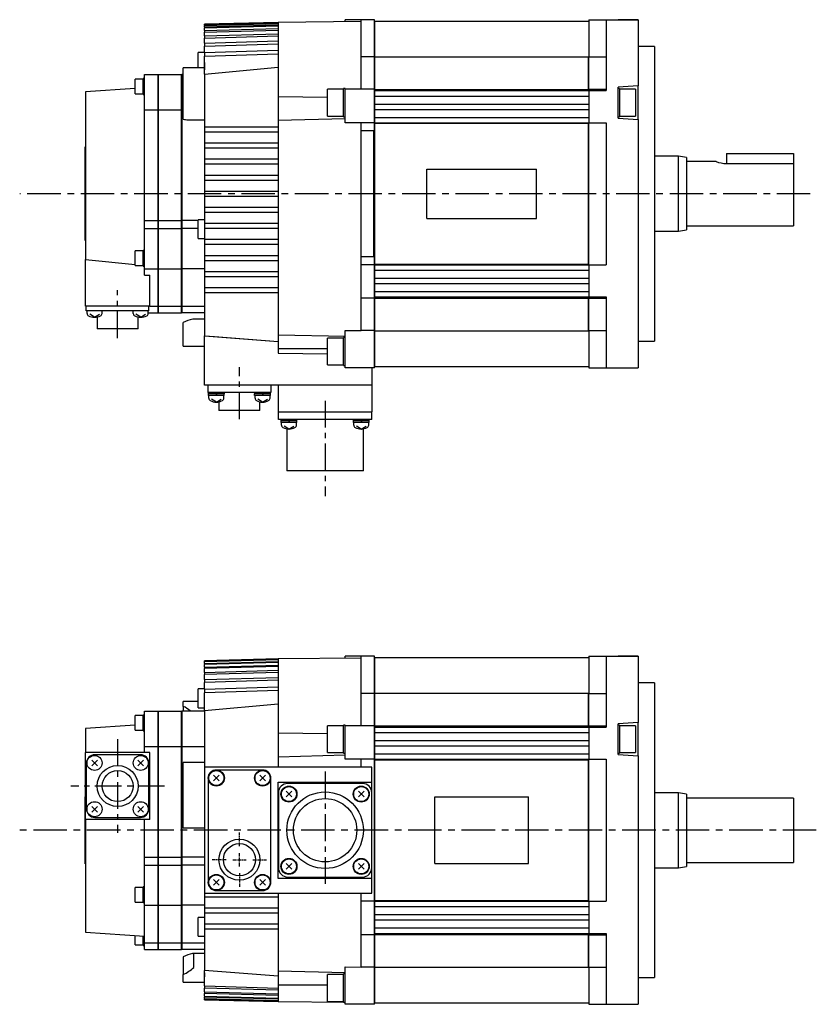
# Model space of a CAD drawing. Extents: x -443 to 632, y -303 to 271.
# Tile 2 of 4: x -231 to 67, y -303 to 65. Entities that reach past the tile are written whole.
import ezdxf

# ---------------------------------------------------------------- set-up
doc = ezdxf.new("R2010")
doc.units = 0
doc.linetypes.add('CENTER', pattern=[2, 1.25, -0.25, 0.25, -0.25])
doc.layers.add('CENTER', color=6, linetype='CENTER')
doc.layers.add('OUTLINE', color=7, linetype='CONTINUOUS')

# ---------------------------------------------------------------- blocks, each defined once
blk = doc.blocks.new('SW_CENTERMARK_0')
at = {"layer": 'CENTER'}
for p, q in [((2.5, 5), (2.5, 10.15)), ((-2.5, 0), (-7.65, 0)), ((0, 0), (5, 0)), ((2.5, -2.5), (2.5, 2.5)), ((7.5, 0), (12.65, 0)), ((2.5, -5), (2.5, -10.15))]:
    blk.add_line(p, q, dxfattribs=at)

msp = doc.modelspace()

# ---------------------------------------------------------------- linework, layer by layer
at = {"layer": 'CENTER', "ltscale": 10}
for p, q in [((64.23, 0), (-231.1, 0)), ((66.51, -237.69), (-231.1, -237.69))]:
    msp.add_line(p, q, dxfattribs=at)
at = {"layer": 'CENTER', "ltscale": 8}
for p, q in [((-194.5, -53.93), (-194.5, -36.06)), ((-149, -84.16), (-149, -64.76)), ((-117, -77.32), (-117, -112.93)), ((-194.5, -203.69), (-194.5, -238.69)), ((-117, -215.71), (-117, -257.87)), ((-177, -221.19), (-212, -221.19))]:
    msp.add_line(p, q, dxfattribs=at)
at = {"layer": 'OUTLINE'}
for p, q in [((-134.5, 64), (-162, 63.28)), ((-134.5, 63.8), (-162, 63.08)), ((-162, 62.89), (-134.5, 63.62)), ((-162, 63.28), (-162, 63.27)), ((-162, 63.08), (-162, 63.27)), ((-162, 63.08), (-162, 62.89)), ((-162, 62.32), (-134.5, 63.05)), ((-162, 62.32), (-162, 62.89)), ((-162, 61.93), (-134.5, 62.67)), ((-103.5, 64.3), (-134.5, 64)), ((-134.5, 64), (-134.5, 63.99)), ((-134.5, 63.99), (-134.5, 63.8)), ((-134.5, 63.8), (-134.5, 63.62)), ((-134.5, 63.62), (-134.5, 63.05)), ((-134.5, 63.05), (-134.5, 62.67)), ((-134.5, 62.67), (-134.5, 61.7)), ((-103.5, 65), (-109.5, 65)), ((-109.5, 64.24), (-109.5, 65)), ((-103.5, 51.12), (-103.5, 65)), ((-98.5, 65), (-103.5, 65)), ((-98.5, 51.12), (-98.5, 65)), ((-98.4, 63.3), (-98.5, 63.3)), ((-98.4, 51.15), (-98.4, 64.5)), ((-98.4, 64.5), (-18.5, 64.5)), ((-18.5, 65), (-18.5, 51.12)), ((-18.5, 65), (-12, 65)), ((-12, 65), (0, 65)), ((-12, 65), (-12, 42.25)), ((0, 65), (-7.5, 65)), ((0, 65), (0, 42.25)), ((-162, 62.32), (-162, 61.93)), ((-162, 60.95), (-162, 61.93)), ((-162, 60.95), (-134.5, 61.7)), ((-162, 60.36), (-134.5, 61.11)), ((-162, 60.95), (-162, 60.36)), ((-162, 58.95), (-162, 60.36)), ((-162, 58.95), (-134.5, 59.72)), ((-162, 58.95), (-162, 58.13)), ((-162, 58.13), (-134.5, 58.92)), ((-134.5, 61.7), (-134.5, 61.11)), ((-134.5, 61.11), (-134.5, 59.72)), ((-134.5, 59.72), (-134.5, 58.92)), ((-134.5, 58.92), (-134.5, 57.05)), ((-162, 56.24), (-162, 58.13)), ((-162, 56.24), (-134.5, 57.05)), ((-162, 56.24), (-162, 55.17)), ((-162, 55.17), (-134.5, 55.99)), ((-162, 52.72), (-162, 55.17)), ((-134.5, 57.05), (-134.5, 55.99)), ((-134.5, 55.99), (-134.5, 53.58)), ((-164.38, 49.26), (-164.38, 52.76)), ((-162, 52.76), (-164.38, 52.76)), ((-162, 52.72), (-134.5, 53.58)), ((-162, 52.72), (-162, 51.34)), ((-162, 51.34), (-134.5, 52.22)), ((-134.5, 53.58), (-134.5, 52.22)), ((-134.5, 52.22), (-134.5, 36.35)), ((6, 55), (0, 55)), ((6, 55), (6, -55)), ((-164.38, 47.06), (-164.38, 49.26)), ((-162, 44.67), (-162, 51.34)), ((-162, 49.02), (-162, 46.25)), ((-98.5, 51.12), (-103.5, 51.12)), ((-103.5, 39), (-103.5, 51.12)), ((-98.5, 39), (-98.5, 51.12)), ((-98.4, 38.97), (-98.4, 51.15)), ((-98.4, 51.15), (-18.6, 51.15)), ((-18.6, 38.97), (-18.6, 51.15)), ((-18.5, 49.85), (-18.6, 49.85)), ((-18.5, 39), (-18.5, 51.12)), ((-18.5, 51.12), (-12, 51.12)), ((-184.5, 31.3), (-184.5, 44.5)), ((-184.5, 44.5), (-179.5, 44.5)), ((-179.5, 44.5), (-179.5, 31.3)), ((-179.4, 44.5), (-179.4, 31.3)), ((-179.4, 44.5), (-170.6, 44.5)), ((-170.6, 31.3), (-170.6, 44.5)), ((-170.5, 44.5), (-170.5, 31.3)), ((-170, 44.5), (-170.5, 44.5)), ((-170, 46.7), (-170, 47.06)), ((-162, 47.06), (-170, 47.06)), ((-170, 31.04), (-170, 46.7)), ((-162, 44.67), (-134.5, 47.23)), ((-162, 44.67), (-162, 25)), ((-187.95, 40.07), (-187.95, 42.82)), ((-184.95, 42.82), (-187.95, 42.82)), ((-184.95, 40.07), (-184.95, 43.02)), ((-184.5, 43.02), (-184.95, 43.02)), ((-179.4, 40.5), (-179.5, 40.5)), ((-170.5, 40.5), (-170.6, 40.5)), ((-12, 42.25), (-12, 38.5)), ((0, 42.25), (0, 40.25)), ((-187.95, 39.26), (-206.5, 38)), ((-206.5, 38), (-206.5, -24.56)), ((-187.95, 37.32), (-187.95, 40.07)), ((-187.95, 37.32), (-184.95, 37.32)), ((-184.95, 37.12), (-184.95, 40.07)), ((-184.95, 37.12), (-184.5, 37.12)), ((-116.1, 29), (-116.1, 39)), ((-110.1, 39), (-116.1, 39)), ((-110.1, 28.75), (-110.1, 39.25)), ((-109.5, 39.25), (-110.1, 39.25)), ((-109.5, 39), (-109.5, 39.25)), ((-109.5, 26.5), (-109.5, 39)), ((-98.5, 39), (-109.5, 39)), ((-98.5, 26.5), (-98.5, 39)), ((-98.4, 38.5), (-98.4, 38.97)), ((-98.4, 38.97), (-18.6, 38.97)), ((-98.4, 36.5), (-98.4, 38.5)), ((-98.4, 38.5), (-18.5, 38.5)), ((-18.5, 39.01), (-18.6, 39.01)), ((-18.5, 39), (-12, 39)), ((-18.5, 39), (-18.5, 38.5)), ((-18.5, 38.5), (-18.5, 26.5)), ((-18.5, 38.5), (-12, 38.5)), ((0, 40.25), (-7.5, 39.75)), ((-7.5, 28.25), (-7.5, 39.75)), ((-7, 39.25), (-7.5, 39.25)), ((-7, 39.25), (-7, 28.75)), ((-1, 39), (-7, 39)), ((-1, 39), (-1, 29)), ((0, 27.75), (0, 40.25)), ((-134.5, 36.35), (-134.5, 27.43)), ((-134.5, 36.35), (-116.1, 36.07)), ((-98.4, 33.5), (-98.4, 36.5)), ((-98.4, 36.5), (-18.5, 36.5)), ((-98.4, 31.5), (-98.4, 33.5)), ((-98.4, 33.5), (-18.5, 33.5)), ((-184.5, -10), (-184.5, 31.3)), ((-184.5, 31.3), (-179.5, 31.3)), ((-179.5, 31.3), (-179.5, -10)), ((-179.4, 31.3), (-179.4, -10)), ((-179.4, 31.3), (-170.6, 31.3)), ((-170.6, -10), (-170.6, 31.3)), ((-170.5, 31.3), (-170.5, -10)), ((-170.5, 31.3), (-170, 31.3)), ((-170, 28.11), (-170, 31.04)), ((-98.4, 28.5), (-98.4, 31.5)), ((-98.4, 31.5), (-18.5, 31.5)), ((-170, 27.84), (-170, 28.11)), ((-168.23, 27.6), (-162, 27.6)), ((-134.5, 27.43), (-109.5, 28.11)), ((-134.5, 27.43), (-134.5, 25)), ((-116.1, 29), (-110.1, 29)), ((-110.1, 28.75), (-109.5, 28.75)), ((-98.5, 26.5), (-109.5, 26.5)), ((-103.5, 23.5), (-103.5, 26.5)), ((-98.5, -26.5), (-98.5, 26.5)), ((-98.4, 26.5), (-98.4, 28.5)), ((-98.4, 28.5), (-18.5, 28.5)), ((-98.4, 26.3), (-98.4, 26.5)), ((-98.4, 26.5), (-18.5, 26.5)), ((-98.4, -26.3), (-98.4, 26.3)), ((-98.4, 26.3), (-18.6, 26.3)), ((-18.6, -26.3), (-18.6, 26.3)), ((-18.5, 26.26), (-18.6, 26.26)), ((-18.5, 26.3), (-18.5, 26.5)), ((-18.5, 26.5), (-12, 26.5)), ((-18.5, -26.3), (-18.5, 26.3)), ((-12, 26.5), (-12, -26.5)), ((-7.5, 28.75), (-7, 28.75)), ((-7.5, 28.25), (0, 27.75)), ((-7, 29), (-1, 29)), ((0, 27.75), (0, -42.25)), ((-162, 25), (-162, 23)), ((-162, 25), (-134.5, 25)), ((-162, 23), (-162, 19)), ((-134.5, 23), (-162, 23)), ((-134.5, 25), (-134.5, 23)), ((-134.5, 23), (-134.5, 19)), ((-103.5, -23.5), (-103.5, 23.5)), ((-98.8, 23.5), (-103.5, 23.5)), ((-98.8, -23.5), (-98.8, 23.5)), ((-162, 19), (-162, 17)), ((-162, 19), (-134.5, 19)), ((-134.5, 19), (-134.5, 17)), ((-206.6, 17.5), (-206.5, 17.5)), ((-206.6, -17.5), (-206.6, 17.5)), ((-162, 17), (-162, 13)), ((-134.5, 17), (-162, 17)), ((-134.5, 17), (-134.5, 13)), ((33, 15), (58, 15)), ((33, 15), (33, 11.31)), ((58, 15), (58, 11.31)), ((-162, 13), (-162, 11)), ((-162, 13), (-134.5, 13)), ((-134.5, 13), (-134.5, 11)), ((15, 14), (6, 14)), ((15, -14), (15, 14)), ((18, 13.5), (15, 14)), ((18, 13.5), (18, -13.5)), ((29.04, 12), (18, 12)), ((33, 11.31), (58, 11.31)), ((58, 11.31), (58, -12)), ((-162, 11), (-162, 7)), ((-134.5, 11), (-162, 11)), ((-134.5, 11), (-134.5, 7)), ((-79, 9.22), (-38, 9.22)), ((-79, -9.22), (-79, 9.22)), ((-38, -9.22), (-38, 9.22)), ((-162, 7), (-162, 5)), ((-162, 7), (-134.5, 7)), ((-162, 5), (-162, 1)), ((-134.5, 5), (-162, 5)), ((-134.5, 7), (-134.5, 5)), ((-134.5, 5), (-134.5, 1)), ((-162, 1), (-162, -1)), ((-162, 1), (-134.5, 1)), ((-134.5, 1), (-134.5, -1)), ((-162, -1), (-162, -5)), ((-134.5, -1), (-162, -1)), ((-134.5, -1), (-134.5, -5)), ((-162, -5), (-162, -7)), ((-162, -5), (-134.5, -5)), ((-162, -7), (-162, -11)), ((-134.5, -7), (-162, -7)), ((-134.5, -5), (-134.5, -7)), ((-134.5, -7), (-134.5, -11)), ((-184.5, -13), (-184.5, -10)), ((-184.5, -10), (-179.5, -10)), ((-179.5, -10), (-179.5, -13)), ((-179.4, -10), (-179.4, -13)), ((-179.4, -10), (-170.6, -10)), ((-170.6, -13), (-170.6, -10)), ((-170.5, -10), (-170.5, -13)), ((-164.38, -10), (-170.5, -10)), ((-164.38, -16.7), (-164.38, -9.7)), ((-162, -9.7), (-164.38, -9.7)), ((-162, -11), (-162, -13)), ((-162, -11), (-134.5, -11)), ((-134.5, -11), (-134.5, -13)), ((-79, -9.22), (-38, -9.22)), ((-184.5, -13), (-179.5, -13)), ((-184.5, -28), (-184.5, -13)), ((-179.5, -13), (-179.5, -28)), ((-179.4, -13), (-179.4, -28)), ((-179.4, -13), (-170.6, -13)), ((-170.6, -28), (-170.6, -13)), ((-170.5, -13), (-170.5, -28)), ((-164.38, -13), (-170.5, -13)), ((-162, -13), (-162, -17)), ((-134.5, -13), (-162, -13)), ((-134.5, -13), (-134.5, -17)), ((6, -14), (15, -14)), ((15, -14), (18, -13.5)), ((18, -12), (58, -12)), ((-206.6, -17.5), (-206.5, -17.5)), ((-164.38, -16.7), (-162, -16.7)), ((-162, -17), (-162, -19)), ((-162, -17), (-134.5, -17)), ((-134.5, -17), (-134.5, -19)), ((-187.95, -26.83), (-187.95, -21.33)), ((-184.95, -21.33), (-187.95, -21.33)), ((-184.95, -27.03), (-184.95, -21.13)), ((-184.5, -21.13), (-184.95, -21.13)), ((-162, -19), (-162, -23)), ((-134.5, -19), (-162, -19)), ((-134.5, -19), (-134.5, -23)), ((-206.5, -42), (-206.5, -24.56)), ((-206.5, -24.56), (-187.95, -26.47)), ((-162, -23), (-162, -25)), ((-162, -23), (-134.5, -23)), ((-162, -25), (-162, -29)), ((-134.5, -25), (-162, -25)), ((-134.5, -23), (-134.5, -25)), ((-134.5, -25), (-134.5, -29)), ((-103.5, -26.5), (-103.5, -23.5)), ((-98.8, -23.5), (-103.5, -23.5)), ((-187.95, -26.83), (-184.95, -26.83)), ((-184.95, -27.03), (-184.5, -27.03)), ((-184.5, -30.38), (-184.5, -28)), ((-184.5, -28), (-179.5, -28)), ((-179.5, -28), (-179.5, -42)), ((-179.4, -28), (-179.4, -42)), ((-179.4, -28), (-170.6, -28)), ((-170.6, -42), (-170.6, -28)), ((-170.5, -28), (-170.5, -42)), ((-162, -28), (-170.5, -28)), ((-162, -29), (-162, -31)), ((-162, -29), (-134.5, -29)), ((-134.5, -29), (-134.5, -31)), ((-103.5, -39), (-103.5, -26.5)), ((-98.5, -26.5), (-103.5, -26.5)), ((-98.5, -39), (-98.5, -26.5)), ((-98.4, -26.5), (-98.4, -26.3)), ((-98.4, -26.3), (-18.6, -26.3)), ((-98.4, -28.5), (-98.4, -26.5)), ((-98.4, -26.5), (-18.5, -26.5)), ((-98.4, -31.5), (-98.4, -28.5)), ((-98.4, -28.5), (-18.5, -28.5)), ((-18.5, -26.26), (-18.6, -26.26)), ((-18.5, -26.5), (-18.5, -26.3)), ((-18.5, -26.5), (-12, -26.5)), ((-18.5, -26.5), (-18.5, -38.5)), ((-184.5, -30.38), (-182.5, -30.38)), ((-182.5, -42), (-182.5, -30.38)), ((-162, -31), (-162, -35)), ((-134.5, -31), (-162, -31)), ((-134.5, -31), (-134.5, -35)), ((-98.4, -33.5), (-98.4, -31.5)), ((-98.4, -31.5), (-18.5, -31.5)), ((-162, -35), (-162, -37)), ((-162, -35), (-134.5, -35)), ((-134.5, -35), (-134.5, -37)), ((-98.4, -36.5), (-98.4, -33.5)), ((-98.4, -33.5), (-18.5, -33.5)), ((-98.4, -38.5), (-98.4, -36.5)), ((-98.4, -36.5), (-18.5, -36.5)), ((-162, -37), (-162, -53.03)), ((-134.5, -37), (-162, -37)), ((-134.5, -37), (-134.5, -52.67)), ((-103.5, -51.12), (-103.5, -39)), ((-98.5, -39), (-103.5, -39)), ((-98.5, -51.12), (-98.5, -39)), ((-98.4, -38.97), (-98.4, -38.5)), ((-98.4, -38.5), (-18.5, -38.5)), ((-98.4, -51.15), (-98.4, -38.97)), ((-98.4, -38.97), (-18.6, -38.97)), ((-18.6, -51.15), (-18.6, -38.97)), ((-18.5, -39.01), (-18.6, -39.01)), ((-18.5, -38.5), (-18.5, -39)), ((-18.5, -38.5), (-12, -38.5)), ((-18.5, -51.12), (-18.5, -39)), ((-18.5, -39), (-12, -39)), ((-12, -38.5), (-12, -42.25)), ((-182.5, -42), (-206.5, -42)), ((-206.2, -43.7), (-206.2, -42)), ((-203, -43.7), (-206.2, -43.7)), ((-205.93, -44.67), (-205.93, -43.7)), ((-186, -43.7), (-203, -43.7)), ((-200.33, -44.67), (-200.33, -43.7)), ((-188.67, -44.67), (-188.67, -43.7)), ((-182.8, -43.7), (-186, -43.7)), ((-183.07, -44.67), (-183.07, -43.7)), ((-182.8, -43.7), (-182.8, -42)), ((-182.5, -42), (-179.5, -42)), ((-179.5, -40.5), (-179.4, -40.5)), ((-179.5, -42), (-179.5, -44.5)), ((-179.4, -42), (-179.4, -44.5)), ((-179.4, -42), (-170.6, -42)), ((-170.6, -40.5), (-170.5, -40.5)), ((-170.6, -44.5), (-170.6, -42)), ((-170.5, -42), (-170.5, -44.5)), ((-170.5, -42), (-162, -42)), ((-12, -42.25), (-12, -65)), ((0, -42.25), (0, -65)), ((-203.13, -46.1), (-204.93, -45.02)), ((-203.13, -46.1), (-201.33, -45.02)), ((-202.15, -46), (-202.15, -50.4)), ((-185.87, -46.1), (-187.67, -45.02)), ((-186.85, -50.4), (-186.85, -46)), ((-185.87, -46.1), (-184.07, -45.02)), ((-183.07, -44.5), (-179.5, -44.5)), ((-179.4, -44.5), (-170.6, -44.5)), ((-162, -44.5), (-170.5, -44.5)), ((-162, -46.85), (-166.45, -46.85)), ((-186.85, -50.4), (-202.15, -50.4)), ((-170, -48.7), (-170, -48.13)), ((-170, -51.66), (-170, -48.7)), ((-109.5, -57.3), (-109.5, -51.05)), ((-109.5, -51.05), (-103.5, -51.12)), ((-98.5, -51.12), (-103.5, -51.12)), ((-98.5, -65), (-98.5, -51.12)), ((-98.4, -64.5), (-98.4, -51.15)), ((-98.4, -51.15), (-18.6, -51.15)), ((-18.5, -49.85), (-18.6, -49.85)), ((-18.5, -51.12), (-18.5, -65)), ((-18.5, -51.12), (-12, -51.12)), ((-170, -56.92), (-170, -51.66)), ((-162, -71.5), (-162, -53.03)), ((-162, -53.03), (-134.5, -55.21)), ((-134.5, -52.56), (-134.5, -57.82)), ((-134.5, -52.67), (-109.5, -53.23)), ((-116.1, -63.9), (-116.1, -53.9)), ((-110.1, -53.9), (-116.1, -53.9)), ((-110.1, -64.15), (-110.1, -53.65)), ((-109.5, -53.65), (-110.1, -53.65)), ((0, -55), (6, -55)), ((-170, -56.92), (-170, -56.92)), ((-170, -56.92), (-162, -56.92)), ((-134.5, -57.82), (-116.1, -57.78)), ((-134.5, -57.82), (-134.5, -59.53)), ((-109.5, -60.5), (-109.5, -57.3)), ((-134.5, -59.53), (-116.1, -59.72)), ((-109.5, -65), (-109.5, -60.5)), ((-116.1, -63.9), (-110.1, -63.9)), ((-110.1, -64.15), (-109.5, -64.15)), ((-98.5, -65), (-109.5, -65)), ((-99.5, -65), (-99.5, -71.5)), ((-98.5, -63.3), (-98.4, -63.3)), ((-98.4, -64.5), (-18.5, -64.5)), ((-18.5, -65), (-12, -65)), ((-12, -65), (0, -65)), ((-7.5, -65), (0, -65)), ((-99.5, -71.5), (-162, -71.5)), ((-160.7, -74.2), (-160.7, -71.5)), ((-137.3, -71.5), (-137.3, -74.2)), ((-134.5, -71.5), (-134.5, -81.5)), ((-99.5, -71.5), (-99.5, -81.5)), ((-157.63, -74.2), (-160.7, -74.2)), ((-160.63, -74.2), (-160.63, -74.7)), ((-154.63, -74.7), (-160.63, -74.7)), ((-154.68, -75.4), (-160.58, -75.4)), ((-160.43, -76.37), (-160.43, -75.4)), ((-157.63, -77.8), (-159.43, -76.72)), ((-157.83, -74.7), (-157.43, -75.4)), ((-140.37, -74.2), (-157.63, -74.2)), ((-157.63, -77.8), (-155.83, -76.72)), ((-154.83, -76.37), (-154.83, -75.4)), ((-154.63, -74.7), (-154.63, -74.2)), ((-143.37, -74.2), (-143.37, -74.7)), ((-137.37, -74.7), (-143.37, -74.7)), ((-137.42, -75.4), (-143.32, -75.4)), ((-143.17, -76.37), (-143.17, -75.4)), ((-140.37, -77.8), (-142.17, -76.72)), ((-140.57, -74.7), (-140.17, -75.4)), ((-137.3, -74.2), (-140.37, -74.2)), ((-140.37, -77.8), (-138.57, -76.72)), ((-137.57, -76.37), (-137.57, -75.4)), ((-137.37, -74.7), (-137.37, -74.2)), ((-156.65, -77.7), (-156.65, -80.9)), ((-141.35, -80.9), (-141.35, -77.7)), ((-141.35, -80.9), (-156.65, -80.9)), ((-134.5, -81.5), (-99.5, -81.5)), ((-134.46, -84.25), (-134.46, -81.5)), ((-130.96, -84.25), (-134.46, -84.25)), ((-133.5, -84.25), (-133.5, -84.75)), ((-103.04, -84.25), (-130.96, -84.25)), ((-127.5, -84.75), (-127.5, -84.25)), ((-106.5, -84.25), (-106.5, -84.75)), ((-99.54, -84.25), (-103.04, -84.25)), ((-100.5, -84.75), (-100.5, -84.25)), ((-99.54, -84.25), (-99.54, -81.5)), ((-127.5, -84.75), (-133.5, -84.75)), ((-127.55, -85.45), (-133.45, -85.45)), ((-133.29, -86.42), (-133.29, -85.45)), ((-130.5, -87.85), (-132.29, -86.77)), ((-131.29, -87.79), (-131.29, -103.49)), ((-130.7, -84.75), (-130.29, -85.45)), ((-130.5, -87.85), (-128.7, -86.77)), ((-127.7, -86.42), (-127.7, -85.45)), ((-103.51, -84.75), (-106.5, -84.75)), ((-100.56, -85.45), (-106.45, -85.45)), ((-106.31, -86.42), (-106.31, -85.45)), ((-103.51, -87.85), (-105.31, -86.77)), ((-103.71, -84.75), (-103.3, -85.45)), ((-100.5, -84.75), (-103.51, -84.75)), ((-103.51, -87.85), (-101.71, -86.77)), ((-102.71, -103.49), (-102.71, -87.79)), ((-100.71, -86.42), (-100.71, -85.45)), ((-102.71, -103.49), (-131.29, -103.49)), ((-109.5, -173.45), (-109.5, -172.69)), ((-103.5, -172.69), (-109.5, -172.69)), ((-103.5, -186.57), (-103.5, -172.69)), ((-98.5, -172.69), (-103.5, -172.69)), ((-98.5, -186.57), (-98.5, -172.69)), ((-18.5, -172.69), (-18.5, -186.57)), ((-18.5, -172.69), (-12, -172.69)), ((-12, -172.69), (-12, -195.44)), ((-12, -172.69), (0, -172.69)), ((0, -172.69), (-7.5, -172.69)), ((0, -172.69), (0, -195.44)), ((-134.5, -173.69), (-162, -174.41)), ((-134.5, -173.7), (-162, -174.42)), ((-162, -174.61), (-134.5, -173.88)), ((-134.5, -174.07), (-162, -174.8)), ((-162, -174.41), (-162, -174.42)), ((-162, -174.61), (-162, -174.42)), ((-162, -174.61), (-162, -174.8)), ((-162, -175.37), (-134.5, -174.64)), ((-162, -175.37), (-162, -174.8)), ((-134.5, -175.02), (-162, -175.76)), ((-162, -175.37), (-162, -175.76)), ((-162, -176.73), (-162, -175.76)), ((-162, -176.73), (-134.5, -175.99)), ((-103.5, -173.39), (-134.5, -173.69)), ((-134.5, -173.69), (-134.5, -173.7)), ((-134.5, -173.7), (-134.5, -173.88)), ((-134.5, -173.88), (-134.5, -174.07)), ((-134.5, -174.07), (-134.5, -174.64)), ((-134.5, -174.64), (-134.5, -175.02)), ((-134.5, -175.02), (-134.5, -175.99)), ((-134.5, -175.99), (-134.5, -176.57)), ((-98.4, -174.39), (-98.5, -174.39)), ((-98.4, -186.54), (-98.4, -173.19)), ((-98.4, -173.19), (-18.5, -173.19)), ((-134.5, -176.57), (-162, -177.33)), ((-162, -176.73), (-162, -177.33)), ((-162, -178.74), (-162, -177.33)), ((-162, -178.74), (-134.5, -177.96)), ((-162, -178.74), (-162, -179.56)), ((-134.5, -178.77), (-162, -179.56)), ((-162, -181.44), (-162, -179.56)), ((-134.5, -176.57), (-134.5, -177.96)), ((-134.5, -177.96), (-134.5, -178.77)), ((-134.5, -178.77), (-134.5, -180.64)), ((-162, -181.44), (-134.5, -180.64)), ((-162, -181.44), (-162, -182.52)), ((-134.5, -181.7), (-162, -182.52)), ((-162, -184.97), (-162, -182.52)), ((-134.5, -180.64), (-134.5, -181.7)), ((-134.5, -181.7), (-134.5, -184.11)), ((6, -182.69), (0, -182.69)), ((6, -182.69), (6, -292.69)), ((-164.38, -190.18), (-164.38, -184.93)), ((-162, -184.93), (-164.38, -184.93)), ((-162, -184.97), (-134.5, -184.11)), ((-162, -184.97), (-162, -186.35)), ((-134.5, -185.47), (-162, -186.35)), ((-162, -193.02), (-162, -186.35)), ((-134.5, -184.11), (-134.5, -185.47)), ((-134.5, -185.47), (-134.5, -201.34)), ((-98.5, -186.57), (-103.5, -186.57)), ((-103.5, -198.69), (-103.5, -186.57)), ((-98.5, -198.69), (-98.5, -186.57)), ((-98.4, -198.72), (-98.4, -186.54)), ((-98.4, -186.54), (-18.6, -186.54)), ((-18.6, -198.72), (-18.6, -186.54)), ((-18.5, -198.69), (-18.5, -186.57)), ((-18.5, -186.57), (-12, -186.57)), ((-170, -190.78), (-170, -189.56)), ((-164.38, -189.56), (-170, -189.56)), ((-170, -191.42), (-170, -190.78)), ((-164.38, -191.93), (-164.38, -190.18)), ((-162, -193.02), (-134.5, -190.45)), ((-18.5, -187.84), (-18.6, -187.84)), ((-187.95, -197.62), (-187.95, -194.87)), ((-184.95, -194.87), (-187.95, -194.87)), ((-184.95, -197.62), (-184.95, -194.67)), ((-184.5, -194.67), (-184.95, -194.67)), ((-184.5, -206.38), (-184.5, -193.19)), ((-184.5, -193.19), (-179.5, -193.19)), ((-179.5, -193.19), (-179.5, -206.38)), ((-179.4, -193.19), (-179.4, -206.38)), ((-179.4, -193.19), (-170.6, -193.19)), ((-170.6, -206.38), (-170.6, -193.19)), ((-170.5, -193.19), (-170.5, -206.38)), ((-162, -193.19), (-170.5, -193.19)), ((-170, -191.42), (-170, -193.19)), ((-164.38, -191.93), (-162, -191.93)), ((-162, -193.02), (-162, -214.19)), ((-187.95, -198.42), (-206.5, -199.69)), ((-187.95, -200.37), (-187.95, -197.62)), ((-184.95, -200.57), (-184.95, -197.62)), ((-179.4, -197.19), (-179.5, -197.19)), ((-170.5, -197.19), (-170.6, -197.19)), ((-110.1, -208.94), (-110.1, -198.44)), ((-109.5, -198.44), (-110.1, -198.44)), ((-109.5, -198.69), (-109.5, -198.44)), ((-12, -195.44), (-12, -199.19)), ((0, -197.44), (-7.5, -197.94)), ((-7.5, -209.44), (-7.5, -197.94)), ((-7, -198.44), (-7.5, -198.44)), ((-7, -198.44), (-7, -208.94)), ((0, -195.44), (0, -197.44)), ((0, -209.94), (0, -197.44)), ((-206.5, -199.69), (-206.5, -208.69)), ((-187.95, -200.37), (-184.95, -200.37)), ((-184.95, -200.57), (-184.5, -200.57)), ((-134.5, -201.34), (-134.5, -210.25)), ((-134.5, -201.34), (-116.1, -201.62)), ((-116.1, -208.69), (-116.1, -198.69)), ((-110.1, -198.69), (-116.1, -198.69)), ((-98.5, -198.69), (-109.5, -198.69)), ((-109.5, -211.19), (-109.5, -198.69)), ((-98.5, -211.19), (-98.5, -198.69)), ((-98.4, -199.19), (-98.4, -198.72)), ((-98.4, -198.72), (-18.6, -198.72)), ((-98.4, -201.19), (-98.4, -199.19)), ((-98.4, -199.19), (-18.5, -199.19)), ((-98.4, -204.19), (-98.4, -201.19)), ((-98.4, -201.19), (-18.5, -201.19)), ((-18.5, -198.68), (-18.6, -198.68)), ((-18.5, -198.69), (-18.5, -199.19)), ((-18.5, -198.69), (-12, -198.69)), ((-18.5, -199.19), (-12, -199.19)), ((-18.5, -199.19), (-18.5, -211.19)), ((-1, -198.69), (-7, -198.69)), ((-1, -198.69), (-1, -208.69)), ((-98.4, -206.19), (-98.4, -204.19)), ((-98.4, -204.19), (-18.5, -204.19)), ((-206.5, -233.69), (-206.5, -208.69)), ((-182.5, -208.69), (-206.5, -208.69)), ((-186, -209.49), (-203, -209.49)), ((-184.5, -208.69), (-184.5, -206.38)), ((-184.5, -206.38), (-179.5, -206.38)), ((-182.5, -233.69), (-182.5, -208.69)), ((-179.5, -206.38), (-179.5, -247.69)), ((-179.4, -206.38), (-179.4, -247.69)), ((-179.4, -206.38), (-170.6, -206.38)), ((-170.6, -247.69), (-170.6, -206.38)), ((-170.5, -206.38), (-170.5, -247.69)), ((-170.5, -206.38), (-162, -206.38)), ((-134.5, -210.25), (-109.5, -209.58)), ((-116.1, -208.69), (-110.1, -208.69)), ((-110.1, -208.94), (-109.5, -208.94)), ((-98.4, -209.19), (-98.4, -206.19)), ((-98.4, -206.19), (-18.5, -206.19)), ((-98.4, -211.19), (-98.4, -209.19)), ((-98.4, -209.19), (-18.5, -209.19)), ((-7.5, -208.94), (-7, -208.94)), ((-7.5, -209.44), (0, -209.94)), ((-7, -208.69), (-1, -208.69)), ((-206.2, -212.69), (-206.2, -229.69)), ((-202.07, -213.62), (-204.19, -211.5)), ((-202.07, -211.5), (-204.19, -213.62)), ((-184.81, -213.62), (-186.93, -211.5)), ((-184.81, -211.5), (-186.93, -213.62)), ((-182.8, -229.69), (-182.8, -212.69)), ((-170, -213.59), (-170, -212.44)), ((-162, -212.44), (-170, -212.44)), ((-134.5, -210.25), (-134.5, -214.19)), ((-98.5, -211.19), (-109.5, -211.19)), ((-103.5, -214.19), (-103.5, -211.19)), ((-98.5, -264.19), (-98.5, -211.19)), ((-98.4, -211.39), (-98.4, -211.19)), ((-98.4, -211.19), (-18.5, -211.19)), ((-98.4, -263.98), (-98.4, -211.39)), ((-98.4, -211.39), (-18.6, -211.39)), ((-18.6, -263.98), (-18.6, -211.39)), ((-18.5, -211.43), (-18.6, -211.43)), ((-18.5, -211.39), (-18.5, -211.19)), ((-18.5, -211.19), (-12, -211.19)), ((-18.5, -263.98), (-18.5, -211.39)), ((-12, -211.19), (-12, -264.19)), ((0, -209.94), (0, -279.94)), ((-170, -234.71), (-170, -213.59)), ((-162, -214.19), (-162, -261.19)), ((-99.5, -214.19), (-162, -214.19)), ((-140.37, -215.19), (-157.63, -215.19)), ((-99.5, -219.69), (-99.5, -214.19)), ((-160.7, -218.26), (-160.7, -257.12)), ((-156.57, -219.25), (-158.69, -217.13)), ((-156.57, -217.13), (-158.69, -219.25)), ((-139.31, -219.25), (-141.43, -217.13)), ((-139.31, -217.13), (-141.43, -219.25)), ((-137.3, -257.12), (-137.3, -218.26)), ((-134.5, -219.69), (-99.5, -219.69)), ((-134.5, -255.69), (-134.5, -219.69)), ((-103.04, -220.23), (-130.96, -220.23)), ((-99.5, -255.69), (-99.5, -219.69)), ((-134.46, -223.73), (-134.46, -251.65)), ((-129.43, -225.25), (-131.56, -223.13)), ((-129.43, -223.13), (-131.56, -225.25)), ((-102.44, -225.25), (-104.57, -223.13)), ((-102.44, -223.13), (-104.57, -225.25)), ((-99.54, -251.65), (-99.54, -223.73)), ((15, -223.69), (6, -223.69)), ((15, -251.69), (15, -223.69)), ((18, -224.19), (15, -223.69)), ((18, -224.19), (18, -251.19)), ((-206.6, -250.19), (-206.6, -225.19)), ((-206.6, -225.19), (-206.5, -225.19)), ((-76, -225.27), (-41, -225.27)), ((-76, -250.11), (-76, -225.27)), ((-41, -250.11), (-41, -225.27)), ((58, -225.69), (18, -225.69)), ((58, -225.69), (58, -249.69)), ((-202.07, -230.88), (-204.19, -228.76)), ((-202.07, -228.76), (-204.19, -230.88)), ((-184.81, -230.88), (-186.93, -228.76)), ((-184.81, -228.76), (-186.93, -230.88)), ((-206.5, -233.69), (-206.5, -275.69)), ((-182.5, -233.69), (-206.5, -233.69)), ((-203, -232.89), (-186, -232.89)), ((-184.5, -247.69), (-184.5, -233.69)), ((-170, -236.82), (-170, -234.71)), ((-170, -236.82), (-162, -236.82)), ((-184.5, -250.69), (-184.5, -247.69)), ((-184.5, -247.69), (-179.5, -247.69)), ((-179.5, -247.69), (-179.5, -250.69)), ((-179.4, -247.69), (-179.4, -250.69)), ((-179.4, -247.69), (-170.6, -247.69)), ((-170.6, -250.69), (-170.6, -247.69)), ((-170.5, -247.69), (-170.5, -250.69)), ((-162, -247.69), (-170.5, -247.69)), ((18, -249.69), (58, -249.69)), ((-206.6, -250.19), (-206.5, -250.19)), ((-184.5, -265.69), (-184.5, -250.69)), ((-184.5, -250.69), (-179.5, -250.69)), ((-179.5, -250.69), (-179.5, -265.69)), ((-179.4, -250.69), (-179.4, -265.69)), ((-179.4, -250.69), (-170.6, -250.69)), ((-170.6, -265.69), (-170.6, -250.69)), ((-170.5, -250.69), (-170.5, -265.69)), ((-162, -250.69), (-170.5, -250.69)), ((-129.43, -252.24), (-131.56, -250.12)), ((-129.43, -250.12), (-131.56, -252.24)), ((-102.44, -252.24), (-104.57, -250.12)), ((-102.44, -250.12), (-104.57, -252.24)), ((-76, -250.11), (-41, -250.11)), ((6, -251.69), (15, -251.69)), ((15, -251.69), (18, -251.19)), ((-156.57, -258.25), (-158.69, -256.13)), ((-156.57, -256.13), (-158.69, -258.25)), ((-139.31, -258.25), (-141.43, -256.13)), ((-139.31, -256.13), (-141.43, -258.25)), ((-99.5, -255.69), (-134.5, -255.69)), ((-130.96, -255.15), (-103.04, -255.15)), ((-99.5, -261.19), (-99.5, -255.69)), ((-187.95, -264.52), (-187.95, -259.02)), ((-184.95, -259.02), (-187.95, -259.02)), ((-184.95, -264.72), (-184.95, -258.82)), ((-184.5, -258.82), (-184.95, -258.82)), ((-157.63, -260.19), (-140.37, -260.19)), ((-187.95, -264.52), (-184.95, -264.52)), ((-184.95, -264.72), (-184.5, -264.72)), ((-162, -261.19), (-162, -262.69)), ((-162, -261.19), (-99.5, -261.19)), ((-162, -262.69), (-162, -266.69)), ((-134.5, -262.69), (-162, -262.69)), ((-134.5, -261.19), (-134.5, -262.69)), ((-134.5, -262.69), (-134.5, -266.69)), ((-103.5, -264.19), (-103.5, -261.19)), ((-103.5, -276.69), (-103.5, -264.19)), ((-98.5, -264.19), (-103.5, -264.19)), ((-98.5, -276.69), (-98.5, -264.19)), ((-98.4, -264.19), (-98.4, -263.98)), ((-98.4, -263.98), (-18.6, -263.98)), ((-98.4, -266.19), (-98.4, -264.19)), ((-98.4, -264.19), (-18.5, -264.19)), ((-18.5, -263.95), (-18.6, -263.95)), ((-18.5, -264.19), (-18.5, -263.98)), ((-18.5, -264.19), (-12, -264.19)), ((-18.5, -264.19), (-18.5, -276.19)), ((-184.5, -279.69), (-184.5, -265.69)), ((-184.5, -265.69), (-179.5, -265.69)), ((-179.5, -265.69), (-179.5, -279.69)), ((-179.4, -265.69), (-179.4, -279.69)), ((-179.4, -265.69), (-170.6, -265.69)), ((-170.6, -279.69), (-170.6, -265.69)), ((-170.5, -265.69), (-170.5, -279.69)), ((-162, -265.69), (-170.5, -265.69)), ((-162, -266.69), (-162, -268.69)), ((-162, -266.69), (-134.5, -266.69)), ((-134.5, -266.69), (-134.5, -268.69)), ((-98.4, -269.19), (-98.4, -266.19)), ((-98.4, -266.19), (-18.5, -266.19)), ((-164.38, -277.25), (-164.38, -270.25)), ((-162, -270.25), (-164.38, -270.25)), ((-162, -268.69), (-162, -272.69)), ((-134.5, -268.69), (-162, -268.69)), ((-134.5, -268.69), (-134.5, -272.69)), ((-98.4, -271.19), (-98.4, -269.19)), ((-98.4, -269.19), (-18.5, -269.19)), ((-98.4, -274.19), (-98.4, -271.19)), ((-98.4, -271.19), (-18.5, -271.19)), ((-206.5, -275.69), (-184.5, -277.19)), ((-162, -272.69), (-162, -274.69)), ((-162, -272.69), (-134.5, -272.69)), ((-134.5, -274.69), (-162, -274.69)), ((-162, -274.72), (-162, -290.02)), ((-134.5, -272.69), (-134.5, -274.69)), ((-134.5, -274.69), (-134.5, -290.36)), ((-98.4, -276.19), (-98.4, -274.19)), ((-98.4, -274.19), (-18.5, -274.19)), ((-187.95, -280.51), (-187.95, -276.95)), ((-184.95, -280.71), (-184.95, -277.16)), ((-179.5, -278.19), (-179.4, -278.19)), ((-170.6, -278.19), (-170.5, -278.19)), ((-164.38, -277.25), (-162, -277.25)), ((-103.5, -288.81), (-103.5, -276.69)), ((-98.5, -276.69), (-103.5, -276.69)), ((-98.5, -288.81), (-98.5, -276.69)), ((-98.4, -276.65), (-98.4, -276.19)), ((-98.4, -276.19), (-18.5, -276.19)), ((-98.4, -288.84), (-98.4, -276.65)), ((-98.4, -276.65), (-18.6, -276.65)), ((-18.6, -288.84), (-18.6, -276.65)), ((-18.5, -276.7), (-18.6, -276.7)), ((-18.5, -276.19), (-18.5, -276.69)), ((-18.5, -276.19), (-12, -276.19)), ((-18.5, -288.81), (-18.5, -276.69)), ((-18.5, -276.69), (-12, -276.69)), ((-12, -276.19), (-12, -279.94)), ((-187.95, -280.51), (-184.95, -280.51)), ((-184.95, -280.71), (-184.5, -280.71)), ((-184.5, -282.19), (-184.5, -279.69)), ((-184.5, -279.69), (-179.5, -279.69)), ((-184.5, -282.19), (-179.5, -282.19)), ((-179.5, -279.69), (-179.5, -282.19)), ((-179.4, -279.69), (-179.4, -282.19)), ((-179.4, -279.69), (-170.6, -279.69)), ((-179.4, -282.19), (-170.6, -282.19)), ((-170.6, -282.19), (-170.6, -279.69)), ((-170.5, -279.69), (-170.5, -282.19)), ((-170.5, -279.69), (-162, -279.69)), ((-162, -282.19), (-170.5, -282.19)), ((-12, -279.94), (-12, -302.69)), ((0, -279.94), (0, -302.69)), ((-170, -284.93), (-170, -291.61)), ((-162, -283.74), (-166.54, -283.74)), ((-166, -288.89), (-166, -284.04)), ((-162, -295.82), (-162, -290.02)), ((-134.5, -292.23), (-162, -290.02)), ((-134.5, -290.25), (-134.5, -295.51)), ((-109.5, -290.92), (-134.5, -290.36)), ((-109.5, -294.99), (-109.5, -288.74)), ((-109.5, -288.74), (-103.5, -288.81)), ((-98.5, -288.81), (-103.5, -288.81)), ((-98.5, -302.69), (-98.5, -288.81)), ((-98.4, -302.19), (-98.4, -288.84)), ((-98.4, -288.84), (-18.6, -288.84)), ((-18.5, -287.54), (-18.6, -287.54)), ((-18.5, -288.81), (-18.5, -302.69)), ((-18.5, -288.81), (-12, -288.81)), ((-170, -292.3), (-170, -291.61)), ((-170, -294.48), (-170, -292.3)), ((-162, -290.93), (-162, -292.49)), ((-116.1, -301.59), (-116.1, -291.59)), ((-110.1, -291.59), (-116.1, -291.59)), ((-110.1, -301.84), (-110.1, -291.34)), ((-109.5, -291.34), (-110.1, -291.34)), ((0, -292.69), (6, -292.69)), ((-170, -294.48), (-162, -294.48)), ((-162, -295.82), (-162, -296.64)), ((-162, -295.82), (-134.5, -296.6)), ((-162, -298.05), (-162, -296.64)), ((-134.5, -297.41), (-162, -296.64)), ((-116.1, -295.48), (-134.5, -295.51)), ((-134.5, -295.51), (-134.5, -296.6)), ((-134.5, -296.6), (-134.5, -297.41)), ((-134.5, -297.41), (-134.5, -298.8)), ((-109.5, -298.19), (-109.5, -294.99)), ((-162, -298.05), (-162, -298.64)), ((-162, -298.05), (-134.5, -298.8)), ((-162, -299.62), (-162, -298.64)), ((-134.5, -299.39), (-162, -298.64)), ((-162, -299.62), (-162, -300)), ((-162, -299.62), (-134.5, -300.35)), ((-162, -300.58), (-162, -300)), ((-134.5, -300.74), (-162, -300)), ((-162, -300.58), (-162, -300.77)), ((-162, -300.58), (-134.5, -301.3)), ((-162, -300.96), (-162, -300.77)), ((-134.5, -301.49), (-162, -300.77)), ((-162, -300.96), (-162, -300.97)), ((-162, -300.96), (-134.5, -301.68)), ((-162, -300.97), (-134.5, -301.69)), ((-134.5, -298.8), (-134.5, -299.39)), ((-134.5, -299.39), (-134.5, -300.35)), ((-134.5, -300.35), (-134.5, -300.74)), ((-134.5, -300.74), (-134.5, -301.3)), ((-134.5, -301.3), (-134.5, -301.49)), ((-134.5, -301.49), (-134.5, -301.68)), ((-109.5, -302.69), (-109.5, -298.19)), ((-98.5, -300.99), (-98.4, -300.99)), ((-134.5, -301.68), (-134.5, -301.69)), ((-134.5, -301.69), (-109.5, -301.93)), ((-116.1, -301.59), (-110.1, -301.59)), ((-110.1, -301.84), (-109.5, -301.84)), ((-98.5, -302.69), (-109.5, -302.69)), ((-98.4, -302.19), (-18.5, -302.19)), ((-18.5, -302.69), (-12, -302.69)), ((-12, -302.69), (0, -302.69)), ((-7.5, -302.69), (0, -302.69))]:
    msp.add_line(p, q, dxfattribs=at)
at = {"layer": 'OUTLINE', "ltscale": 5}
for p, q in [((-160.58, -75.4), (-160.58, -74.7)), ((-154.68, -75.4), (-154.68, -74.7)), ((-143.32, -75.4), (-143.32, -74.7)), ((-137.42, -75.4), (-137.42, -74.7)), ((-133.45, -85.45), (-133.45, -84.75)), ((-127.55, -85.45), (-127.55, -84.75)), ((-106.45, -85.45), (-106.45, -84.75)), ((-100.56, -85.45), (-100.56, -84.75))]:
    msp.add_line(p, q, dxfattribs=at)
at = {"layer": 'OUTLINE', "flags": 128}
msp.add_lwpolyline([(-162, -53.03), (-158.35, -53.32), (-134.5, -55.21)], dxfattribs=at)
at = {"layer": 'OUTLINE'}
for centre, radius in [((-203.13, -212.56), 2.8), ((-185.87, -212.56), 2.8), ((-194.5, -221.19), 7.65), ((-194.5, -221.19), 5.8), ((-157.63, -218.19), 3), ((-157.63, -218.19), 2.95), ((-157.63, -218.19), 2.8), ((-140.37, -218.19), 3), ((-140.37, -218.19), 2.95), ((-140.37, -218.19), 2.8), ((-130.5, -224.19), 3), ((-130.5, -224.19), 2.95), ((-130.5, -224.19), 2.8), ((-117, -237.69), 14.29), ((-103.51, -224.19), 3), ((-103.51, -224.19), 2.95), ((-103.51, -224.19), 2.8), ((-203.13, -229.82), 2.8), ((-185.87, -229.82), 2.8), ((-117, -237.69), 11.84), ((-149, -248.69), 7.65), ((-149, -248.69), 6), ((-130.5, -251.18), 3), ((-130.5, -251.18), 2.95), ((-130.5, -251.18), 2.8), ((-103.51, -251.18), 3), ((-103.51, -251.18), 2.95), ((-103.51, -251.18), 2.8), ((-157.63, -257.19), 3), ((-157.63, -257.19), 2.95), ((-157.63, -257.19), 2.8), ((-140.37, -257.19), 3), ((-140.37, -257.19), 2.95), ((-140.37, -257.19), 2.8)]:
    msp.add_circle(centre, radius, dxfattribs=at)
for centre, radius, start, end in [((-167.53, 39.52), 11.94, 258.0392, 266.631), ((33.04, 23.31), 12, 250.5283, 269.7885), ((-204.93, -44.67), 1, 180, 243.2563), ((-203.13, -41.1), 5, 243.2563, 296.7437), ((-201.33, -44.67), 1, 296.7437, 0), ((-187.67, -44.67), 1, 180, 243.2563), ((-185.87, -41.1), 5, 243.2563, 296.7437), ((-184.07, -44.67), 1, 296.7437, 0), ((-164.38, -58.17), 11.51, 100.3741, 119.2492), ((-159.43, -76.37), 1, 180, 243.2563), ((-155.83, -76.37), 1, 296.7437, 0), ((-142.17, -76.37), 1, 180, 243.2563), ((-138.57, -76.37), 1, 296.7437, 0), ((-157.63, -72.8), 5, 243.2563, 296.7437), ((-140.37, -72.8), 5, 243.2563, 296.7437), ((-132.29, -86.42), 1, 180, 243.2563), ((-130.5, -82.85), 5, 243.2563, 296.7437), ((-128.7, -86.42), 1, 296.7437, 0), ((-105.31, -86.42), 1, 180, 243.2563), ((-103.51, -82.85), 5, 243.2563, 296.7437), ((-101.71, -86.42), 1, 296.7437, 0), ((-174.52, -200.93), 10.53, 47.7323, 64.5703), ((-203, -212.69), 3.2, 90, 180), ((-186, -212.69), 3.2, 0, 90), ((-157.63, -218.26), 3.07, 90, 180), ((-140.37, -218.26), 3.07, 0, 90), ((-130.96, -223.73), 3.5, 90, 180), ((-103.04, -223.73), 3.5, 0, 90), ((-203, -229.69), 3.2, 180, 270), ((-186, -229.69), 3.2, 270, 0), ((-130.96, -251.65), 3.5, 180, 270), ((-103.04, -251.65), 3.5, 270, 0), ((-157.63, -257.12), 3.07, 180, 270), ((-140.37, -257.12), 3.07, 270, 0), ((-164.56, -295.06), 11.49, 99.9107, 118.2201), ((-166.54, -284.37), 0.632, 31.663, 90.503), ((-183.68, -266.72), 28.4, 298.7913, 308.497)]:
    msp.add_arc(centre, radius, start, end, dxfattribs=at)

# ---------------------------------------------------------------- block references
at = {"layer": 'CENTER', "ltscale": 8}
msp.add_blockref('SW_CENTERMARK_0', (-151.5, -248.69), dxfattribs=at)

doc.saveas('drawing.dxf')
